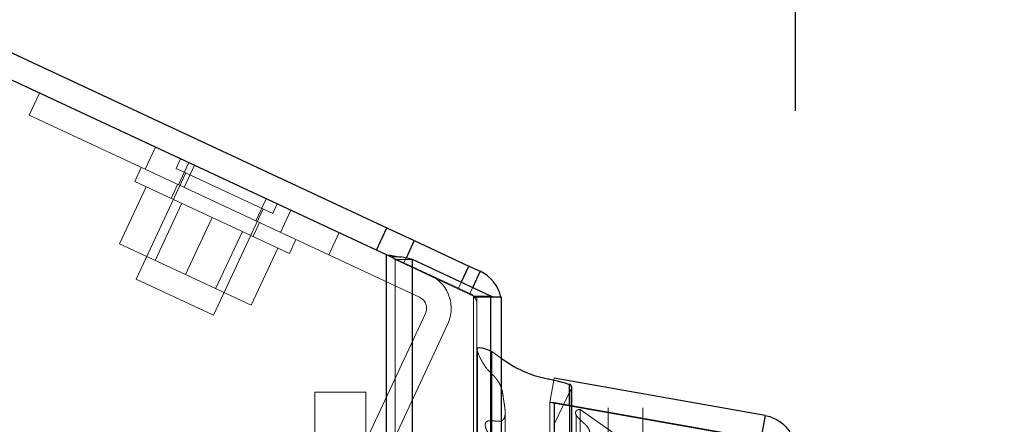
# Model space of a CAD drawing. Header units: inches. Extents: x 0.2 to 10.8, y 0.2 to 8.2.
# Tile 58 of 156: x 1.7839 to 1.9281, y 5.0984 to 5.1577. Entities that reach past the tile are written whole.
import ezdxf

# ---------------------------------------------------------------- set-up
doc = ezdxf.new("R2010")
doc.units = ezdxf.units.IN
doc.header["$MEASUREMENT"] = 0
doc.linetypes.add('HIDDEN', pattern=[0.07500000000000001, 0.05, -0.025])
doc.layers.add('DIMENSIONS', color=140, linetype='Continuous')
doc.styles.add('SLDTEXTSTYLE0', font='TXT', dxfattribs={"width": 0.7})
doc.dimstyles.new('SLDDIMSTYLE0', dxfattribs={"dimtxt": 0.0849609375, "dimasz": 0.13, "dimexe": 0, "dimexo": 0.0625, "dimgap": 0.021240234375, "dimtad": 0, "dimtih": 1, "dimtoh": 1, "dimlfac": 20, "dimrnd": 1e-09, "dimzin": 12, "dimdsep": 46, "dimtxsty": 'SLDTEXTSTYLE0', "dimsah": 1, "dimcen": 0.09, "dimadec": 0, "dimazin": 3, "dimtfac": 1, "dimtofl": 0, "dimtmove": 0, "dimatfit": 3, "dimfxl": 0, "dimfrac": 2, "dimtolj": 1, "dimtzin": 12, "dimarcsym": 0})
doc.dimstyles.new('SLDDIMSTYLE1', dxfattribs={"dimtxt": 0.0849609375, "dimasz": 0.13, "dimexe": 0, "dimexo": 0.0625, "dimgap": 0.021240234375, "dimtad": 0, "dimtih": 1, "dimtoh": 1, "dimlfac": 20, "dimrnd": 1e-09, "dimzin": 12, "dimdsep": 46, "dimtxsty": 'SLDTEXTSTYLE0', "dimsah": 1, "dimcen": 0.09, "dimadec": 0, "dimazin": 3, "dimtfac": 1, "dimtmove": 0, "dimatfit": 0, "dimfxl": 0, "dimfrac": 2, "dimtolj": 1, "dimtzin": 12, "dimarcsym": 0})
doc.dimstyles.new('SLDDIMSTYLE2', dxfattribs={"dimtxt": 0.0849609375, "dimasz": 0.13, "dimexe": 0, "dimexo": 0.0625, "dimgap": 0.021240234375, "dimtad": 0, "dimtih": 1, "dimtoh": 1, "dimlfac": 20, "dimrnd": 1e-09, "dimzin": 4, "dimdsep": 46, "dimtxsty": 'SLDTEXTSTYLE0', "dimsah": 1, "dimcen": 0.09, "dimadec": 0, "dimazin": 1, "dimtfac": 1, "dimtofl": 0, "dimtmove": 0, "dimatfit": 3, "dimfxl": 0, "dimfrac": 2, "dimtolj": 1, "dimtzin": 12, "dimarcsym": 0})

# ---------------------------------------------------------------- blocks, each defined once
blk = doc.blocks.new('_D_8')
at = {"layer": 'DIMENSIONS'}
for p, q in [((1.763371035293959, 4.999258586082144), (1.763371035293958, 5.462696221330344)), ((1.854471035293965, 5.167002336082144), (1.854471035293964, 5.462696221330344)), ((1.763371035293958, 5.337696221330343), (1.513371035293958, 5.33769622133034)), ((1.854471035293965, 5.337696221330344), (2.075510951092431, 5.337696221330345)), ((2.190637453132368, 5.337696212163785), (2.162107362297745, 5.337696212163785)), ((2.162107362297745, 5.337696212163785), (2.162107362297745, 5.202665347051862)), ((2.443106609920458, 5.337696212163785), (2.47163670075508, 5.337696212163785)), ((2.47163670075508, 5.337696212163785), (2.47163670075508, 5.202665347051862)), ((2.162107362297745, 5.202665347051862), (2.190637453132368, 5.202665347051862)), ((2.47163670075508, 5.202665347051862), (2.443106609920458, 5.202665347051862))]:
    blk.add_line(p, q, dxfattribs=at)
for points in [[(1.763371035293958, 5.337696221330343), (1.633371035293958, 5.357696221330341), (1.633371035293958, 5.317696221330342)], [(1.854471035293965, 5.337696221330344), (1.984471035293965, 5.317696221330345), (1.984471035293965, 5.357696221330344)]]:
    blk.add_solid(points, dxfattribs=at)
at = {"layer": 'DIMENSIONS', "char_height": 0.08333333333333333, "attachment_point": 1, "style": 'SLDTEXTSTYLE0'}
for s, insert in [('1.82', (2.190637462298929, 5.464138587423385)), ('46.3', (2.190637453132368, 5.310087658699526))]:
    blk.add_mtext(s, dxfattribs=dict(at, insert=insert))
blk = doc.blocks.new('_D_9')
at = {"layer": 'DIMENSIONS'}
for p, q in [((1.054471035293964, 5.537334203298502), (1.054471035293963, 5.810326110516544)), ((1.854471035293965, 5.167002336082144), (1.854471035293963, 5.810326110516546)), ((1.054471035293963, 5.685326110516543), (1.179816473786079, 5.685326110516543)), ((1.294942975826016, 5.685326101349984), (1.266412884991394, 5.685326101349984)), ((1.266412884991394, 5.685326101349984), (1.266412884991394, 5.55029523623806)), ((1.618091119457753, 5.685326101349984), (1.646621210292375, 5.685326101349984)), ((1.646621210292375, 5.685326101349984), (1.646621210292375, 5.55029523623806)), ((1.854471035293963, 5.685326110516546), (1.733217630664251, 5.685326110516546)), ((1.266412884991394, 5.55029523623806), (1.294942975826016, 5.55029523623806)), ((1.646621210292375, 5.55029523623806), (1.618091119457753, 5.55029523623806))]:
    blk.add_line(p, q, dxfattribs=at)
for points in [[(1.054471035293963, 5.685326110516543), (1.184471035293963, 5.665326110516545), (1.184471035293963, 5.705326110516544)], [(1.854471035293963, 5.685326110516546), (1.724471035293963, 5.705326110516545), (1.724471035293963, 5.665326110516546)]]:
    blk.add_solid(points, dxfattribs=at)
at = {"layer": 'DIMENSIONS', "char_height": 0.08333333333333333, "attachment_point": 1, "style": 'SLDTEXTSTYLE0'}
for s, insert in [('16.00', (1.294942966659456, 5.811768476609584)), ('406.4', (1.294942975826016, 5.657717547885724))]:
    blk.add_mtext(s, dxfattribs=dict(at, insert=insert))
blk = doc.blocks.new('_D_10')
at = {"layer": 'DIMENSIONS'}
for p, q in [((1.054471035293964, 5.537334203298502), (1.054471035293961, 6.134606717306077)), ((1.897527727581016, 5.144362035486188), (1.897527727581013, 6.134606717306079)), ((1.054471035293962, 6.009606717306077), (1.192839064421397, 6.009606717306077)), ((1.307965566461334, 6.009606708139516), (1.279435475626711, 6.009606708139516)), ((1.279435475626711, 6.009606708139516), (1.279435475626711, 5.874575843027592)), ((1.63111371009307, 6.009606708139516), (1.659643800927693, 6.009606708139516)), ((1.659643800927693, 6.009606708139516), (1.659643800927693, 5.874575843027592)), ((1.897527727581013, 6.009606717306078), (1.746240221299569, 6.009606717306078)), ((1.279435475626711, 5.874575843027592), (1.307965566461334, 5.874575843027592)), ((1.659643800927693, 5.874575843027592), (1.63111371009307, 5.874575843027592))]:
    blk.add_line(p, q, dxfattribs=at)
for points in [[(1.054471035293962, 6.009606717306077), (1.184471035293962, 5.989606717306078), (1.184471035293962, 6.029606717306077)], [(1.897527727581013, 6.009606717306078), (1.767527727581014, 6.029606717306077), (1.767527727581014, 5.989606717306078)]]:
    blk.add_solid(points, dxfattribs=at)
at = {"layer": 'DIMENSIONS', "char_height": 0.08333333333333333, "attachment_point": 1, "style": 'SLDTEXTSTYLE0'}
for s, insert in [('16.86', (1.307965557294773, 6.136049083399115)), ('428.3', (1.307965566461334, 5.981998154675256))]:
    blk.add_mtext(s, dxfattribs=dict(at, insert=insert))

msp = doc.modelspace()

# ---------------------------------------------------------------- linework, layer by layer
at = {"color": 7, "linetype": 'Continuous', "lineweight": 25}
for p, q in [((1.059592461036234, 5.49002490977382), (1.83767804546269, 5.127197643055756)), ((1.837625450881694, 5.123250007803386), (1.059871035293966, 5.485922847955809)), ((1.836156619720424, 5.123934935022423), (1.83767804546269, 5.127197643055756)), ((1.83767804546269, 5.127197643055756), (1.841683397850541, 5.125329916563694)), ((1.841683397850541, 5.125329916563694), (1.840484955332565, 5.122759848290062)), ((1.841683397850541, 5.125329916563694), (1.849694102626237, 5.121594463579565)), ((1.837625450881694, 3.055752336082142), (1.837625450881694, 5.123250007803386)), ((1.841443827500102, 3.055752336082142), (1.841443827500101, 5.122541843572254)), ((1.852889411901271, 5.117157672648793), (1.841443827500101, 5.122541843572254)), ((1.84857220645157, 5.119188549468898), (1.849694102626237, 5.121594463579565)), ((1.849694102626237, 5.121594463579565), (1.851353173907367, 5.12082082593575)), ((1.851353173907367, 5.12082082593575), (1.850228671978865, 5.118409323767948)), ((1.852889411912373, 3.055752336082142), (1.852889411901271, 5.117157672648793)), ((1.854471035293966, 5.117002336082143), (1.85345258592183, 5.117002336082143)), ((1.854471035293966, 3.055752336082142), (1.854471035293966, 5.117002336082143)), ((1.893065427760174, 5.09967999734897), (1.862152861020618, 5.105130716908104)), ((1.864432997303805, 5.101177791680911), (1.864432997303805, 5.104260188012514)), ((1.864738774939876, 5.101123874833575), (1.864738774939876, 5.103799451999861)), ((1.862152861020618, 5.10157984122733), (1.862111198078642, 5.101579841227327)), ((1.862152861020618, 5.10157984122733), (1.862152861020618, 3.071414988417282)), ((1.862152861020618, 5.10157984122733), (1.893065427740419, 5.096129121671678)), ((1.893065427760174, 5.09967999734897), (1.892458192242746, 5.096236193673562))]:
    msp.add_line(p, q, dxfattribs=at)
at = {"color": 7, "linetype": 'HIDDEN', "lineweight": 18}
for p, q in [((1.785261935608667, 5.143695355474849), (1.786783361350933, 5.146958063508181)), ((1.802255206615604, 5.135771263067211), (1.785261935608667, 5.143695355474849)), ((1.803776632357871, 5.139033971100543), (1.802255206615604, 5.135771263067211)), ((1.802255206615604, 5.135771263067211), (1.80377663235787, 5.139033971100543)), ((1.803776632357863, 5.139033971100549), (1.802255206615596, 5.135771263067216)), ((1.802255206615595, 5.135771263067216), (1.803776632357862, 5.139033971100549)), ((1.803776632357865, 5.139033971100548), (1.802255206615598, 5.135771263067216)), ((1.802255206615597, 5.135771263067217), (1.803776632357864, 5.139033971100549)), ((1.801680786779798, 5.136039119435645), (1.800729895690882, 5.133999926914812)), ((1.807450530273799, 5.137320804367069), (1.806790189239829, 5.135904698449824)), ((1.808670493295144, 5.136751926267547), (1.807149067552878, 5.133489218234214)), ((1.809492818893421, 5.136368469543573), (1.807971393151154, 5.133105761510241)), ((1.808206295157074, 5.135244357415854), (1.800942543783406, 5.119667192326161)), ((1.842449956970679, 5.11702814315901), (1.802255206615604, 5.135771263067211)), ((1.806790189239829, 5.135904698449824), (1.820951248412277, 5.129301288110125)), ((1.802406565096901, 5.133218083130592), (1.798497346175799, 5.124834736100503)), ((1.81205874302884, 5.128717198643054), (1.800729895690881, 5.133999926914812)), ((1.807005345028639, 5.133556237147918), (1.806054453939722, 5.131517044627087)), ((1.807620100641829, 5.130786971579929), (1.803710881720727, 5.12240362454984)), ((1.819999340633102, 5.131469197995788), (1.818477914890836, 5.128206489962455)), ((1.820951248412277, 5.129301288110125), (1.821611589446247, 5.13071739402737)), ((1.812271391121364, 5.114384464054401), (1.819535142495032, 5.129961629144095)), ((1.823602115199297, 5.129789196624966), (1.822080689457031, 5.126526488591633)), ((1.823602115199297, 5.129789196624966), (1.822080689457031, 5.126526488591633)), ((1.823602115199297, 5.129789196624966), (1.82208068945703, 5.126526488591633)), ((1.823602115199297, 5.129789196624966), (1.82208068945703, 5.126526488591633)), ((1.823602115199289, 5.129789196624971), (1.822080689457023, 5.126526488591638)), ((1.823602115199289, 5.129789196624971), (1.822080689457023, 5.126526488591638)), ((1.823602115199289, 5.129789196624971), (1.822080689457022, 5.126526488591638)), ((1.823602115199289, 5.129789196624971), (1.822080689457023, 5.126526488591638)), ((1.823602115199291, 5.129789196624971), (1.822080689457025, 5.126526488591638)), ((1.823602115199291, 5.129789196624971), (1.822080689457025, 5.126526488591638)), ((1.823602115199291, 5.129789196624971), (1.822080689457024, 5.126526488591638)), ((1.823602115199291, 5.129789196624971), (1.822080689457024, 5.126526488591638)), ((1.812058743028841, 5.128717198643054), (1.808149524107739, 5.120333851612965)), ((1.823387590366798, 5.123434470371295), (1.81205874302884, 5.128717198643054)), ((1.818063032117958, 5.125917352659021), (1.819013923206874, 5.127956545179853)), ((1.812588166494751, 5.11826407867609), (1.816497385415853, 5.126647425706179)), ((1.829161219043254, 5.123224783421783), (1.830682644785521, 5.126487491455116)), ((1.837678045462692, 5.127197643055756), (1.836156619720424, 5.123934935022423)), ((1.798497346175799, 5.124834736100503), (1.808149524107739, 5.120333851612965)), ((1.823387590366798, 5.123434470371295), (1.824338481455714, 5.125473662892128)), ((1.840161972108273, 5.12206720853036), (1.841683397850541, 5.125329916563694)), ((1.821710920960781, 5.124216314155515), (1.81780170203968, 5.115832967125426)), ((1.837625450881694, 5.123250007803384), (1.837625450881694, 3.055752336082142)), ((1.837625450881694, 5.123250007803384), (1.837625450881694, 3.055752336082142)), ((1.837625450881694, 3.055752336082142), (1.837625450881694, 5.123250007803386)), ((1.840161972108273, 5.12206720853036), (1.837644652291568, 5.123241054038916)), ((1.838314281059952, 5.122920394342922), (1.839691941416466, 5.122920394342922)), ((1.83889824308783, 3.055752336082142), (1.83889824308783, 5.122541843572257)), ((1.83889824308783, 5.122541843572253), (1.841443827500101, 5.122541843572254)), ((1.83889824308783, 3.055752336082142), (1.83889824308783, 5.122541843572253)), ((1.850343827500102, 5.117157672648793), (1.83889824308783, 5.122541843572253)), ((1.840484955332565, 5.122759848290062), (1.840161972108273, 5.12206720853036)), ((1.848172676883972, 5.118331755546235), (1.840161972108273, 5.12206720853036)), ((1.841443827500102, 3.055752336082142), (1.841443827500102, 5.122541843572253)), ((1.849694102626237, 5.121594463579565), (1.84817267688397, 5.118331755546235)), ((1.808149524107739, 5.120333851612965), (1.81780170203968, 5.115832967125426)), ((1.800942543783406, 5.119667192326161), (1.812271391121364, 5.114384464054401)), ((1.848172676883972, 5.118331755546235), (1.84857220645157, 5.119188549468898)), ((1.849831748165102, 5.117558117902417), (1.848172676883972, 5.118331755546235)), ((1.850228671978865, 5.118409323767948), (1.849831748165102, 5.117558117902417)), ((1.850343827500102, 3.055752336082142), (1.850343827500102, 5.117157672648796)), ((1.850343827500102, 5.117157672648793), (1.852889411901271, 5.117157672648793)), ((1.850343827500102, 3.055752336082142), (1.850343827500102, 5.117157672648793)), ((1.850531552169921, 5.117002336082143), (1.85345258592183, 5.117002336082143)), ((1.850871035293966, 3.055752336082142), (1.850871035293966, 5.117002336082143)), ((1.852889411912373, 3.055752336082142), (1.852889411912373, 5.117157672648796)), ((1.83114919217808, 5.088534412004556), (1.843320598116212, 5.114636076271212)), ((1.834411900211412, 5.087012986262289), (1.846583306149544, 5.113114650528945)), ((1.853041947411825, 3.063932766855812), (1.853041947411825, 5.109062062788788)), ((1.853041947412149, 5.109062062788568), (1.854471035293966, 5.108043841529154)), ((1.862152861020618, 5.105130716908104), (1.861527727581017, 5.10158540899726)), ((1.827094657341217, 5.09684469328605), (1.827094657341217, 5.10309469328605)), ((1.834594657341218, 5.10309469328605), (1.827094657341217, 5.10309469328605)), ((1.834594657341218, 5.10309469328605), (1.834594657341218, 5.09684469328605)), ((1.864688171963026, 5.103580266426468), (1.862107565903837, 5.098289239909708)), ((1.864688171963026, 3.069414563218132), (1.864688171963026, 5.103580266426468)), ((1.864688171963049, 3.069414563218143), (1.864688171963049, 5.103580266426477)), ((1.892440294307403, 5.096134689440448), (1.861527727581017, 5.10158540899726)), ((1.861527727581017, 5.101579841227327), (1.861527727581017, 3.071414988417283)), ((1.862111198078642, 5.101579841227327), (1.861527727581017, 5.101579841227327)), ((1.861527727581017, 5.101579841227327), (1.892440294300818, 5.096129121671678)), ((1.854995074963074, 3.072908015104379), (1.854995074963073, 5.100089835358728)), ((1.864432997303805, 3.071817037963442), (1.864432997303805, 5.101177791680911)), ((1.864738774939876, 3.071870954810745), (1.864738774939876, 5.101123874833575)), ((1.865970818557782, 3.072455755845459), (1.865970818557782, 5.100539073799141)), ((1.865970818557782, 5.100539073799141), (1.874424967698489, 5.094619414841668)), ((1.870064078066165, 5.088228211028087), (1.870064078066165, 5.100809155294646)), ((1.875181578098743, 5.088372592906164), (1.875181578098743, 5.100796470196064)), ((1.865375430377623, 5.09980895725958), (1.865375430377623, 5.099791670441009)), ((1.8653754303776, 5.099791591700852), (1.8653754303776, 3.073185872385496))]:
    msp.add_line(p, q, dxfattribs=at)
at = {"color": 7, "linetype": 'HIDDEN', "lineweight": 18, "flags": 128}
for points in [[(1.854362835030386, 5.117002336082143), (1.854416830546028, 5.116689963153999), (1.854471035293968, 5.115926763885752)], [(1.850937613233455, 5.109096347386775), (1.850937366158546, 4.09458125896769), (1.850937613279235, 3.063898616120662)], [(1.850937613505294, 5.109096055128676), (1.850937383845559, 4.075875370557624), (1.85093761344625, 3.06389659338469)]]:
    msp.add_lwpolyline(points, dxfattribs=at)
at = {"color": 7, "linetype": 'HIDDEN', "lineweight": 18}
for centre, radius, start, end in [((1.841689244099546, 5.115396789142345), 0.005400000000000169, 334.9999999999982, 65.00000000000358), ((1.849071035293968, 5.115926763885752), 0.001800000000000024, 0, 64.99999999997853), ((1.841689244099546, 5.115396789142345), 0.001799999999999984, 334.9999999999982, 64.99999999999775), ((1.864238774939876, 5.103799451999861), 0.0005000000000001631, 334.0000000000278, 0)]:
    msp.add_arc(centre, radius, start, end, dxfattribs=at)
at = {"color": 7, "linetype": 'Continuous', "lineweight": 25}
for centre, radius, start, end in [((1.849071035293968, 5.115926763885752), 0.005400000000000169, 11.48901389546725, 65.00000000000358), ((1.864238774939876, 5.103799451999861), 0.0004999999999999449, 0, 67.14223961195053)]:
    msp.add_arc(centre, radius, start, end, dxfattribs=at)
for points in [[(1.837625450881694, 5.123250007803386), (1.838333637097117, 5.123139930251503), (1.839037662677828, 5.123030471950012), (1.839691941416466, 5.122920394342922)], [(1.841443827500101, 5.122541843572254), (1.84094307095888, 5.12266826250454), (1.84034621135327, 5.122793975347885), (1.839691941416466, 5.122920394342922)], [(1.85345258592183, 5.117002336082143), (1.853283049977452, 5.117054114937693), (1.853094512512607, 5.117105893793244), (1.852889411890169, 5.117157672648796)]]:
    msp.add_open_spline(points, degree=3, dxfattribs=at)
at = {"color": 7, "linetype": 'HIDDEN', "lineweight": 18}
for points in [[(1.837625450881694, 5.123250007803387), (1.837861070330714, 5.123140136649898), (1.838096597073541, 5.12303026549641), (1.838314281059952, 5.122920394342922)], [(1.83889824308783, 5.122541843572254), (1.838731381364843, 5.122668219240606), (1.838532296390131, 5.12279401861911), (1.838314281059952, 5.122920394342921)], [(1.850531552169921, 5.117002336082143), (1.85047504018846, 5.117054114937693), (1.850412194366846, 5.117105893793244), (1.8503438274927, 5.117157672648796)]]:
    msp.add_open_spline(points, degree=3, dxfattribs=at)
for points, knots in [([(1.853181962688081, 5.117080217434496), (1.853194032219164, 5.117077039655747), (1.853292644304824, 5.117051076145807), (1.853377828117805, 5.117025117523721), (1.853452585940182, 5.117002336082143)], [0, 0, 0, 0, 0.1223940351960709, 1, 1, 1, 1]), ([(1.855695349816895, 5.081703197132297), (1.855551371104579, 5.081643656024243), (1.855289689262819, 5.081535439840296), (1.854922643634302, 5.081407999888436), (1.85462541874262, 5.081318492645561), (1.854373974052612, 5.081269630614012), (1.854151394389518, 5.081256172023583), (1.853932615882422, 5.081283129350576), (1.853726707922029, 5.081350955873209), (1.853544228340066, 5.081464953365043), (1.853387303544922, 5.081642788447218), (1.85324167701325, 5.081908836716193), (1.853184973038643, 5.082277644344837), (1.853352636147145, 5.082655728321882), (1.853682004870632, 5.083050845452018), (1.854126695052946, 5.083450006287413), (1.85462041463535, 5.08390760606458), (1.855059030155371, 5.08434373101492), (1.855453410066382, 5.084786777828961), (1.855830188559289, 5.085269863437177), (1.856225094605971, 5.085883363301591), (1.856590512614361, 5.086609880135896), (1.85687087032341, 5.087301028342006), (1.857041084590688, 5.087863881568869), (1.857086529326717, 5.088217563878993), (1.857012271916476, 5.088439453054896), (1.856907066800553, 5.088558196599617), (1.856765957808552, 5.088625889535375), (1.856597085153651, 5.088666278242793), (1.856396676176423, 5.08868270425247), (1.856152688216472, 5.088669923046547), (1.855817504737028, 5.088623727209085), (1.855336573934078, 5.088532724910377), (1.85480841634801, 5.088410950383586), (1.854310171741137, 5.0883098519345), (1.853926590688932, 5.088251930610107), (1.853608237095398, 5.088224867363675), (1.853350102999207, 5.088240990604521), (1.853136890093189, 5.088291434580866), (1.852955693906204, 5.088384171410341), (1.852848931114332, 5.088529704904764), (1.852773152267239, 5.088741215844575), (1.852766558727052, 5.089101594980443), (1.852921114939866, 5.089581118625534), (1.853252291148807, 5.090083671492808), (1.853669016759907, 5.090550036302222), (1.854165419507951, 5.090998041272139), (1.854731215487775, 5.091437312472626), (1.85536644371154, 5.0918633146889), (1.855955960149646, 5.092226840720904), (1.85645503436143, 5.092444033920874), (1.856718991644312, 5.092610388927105), (1.856846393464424, 5.092742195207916), (1.856922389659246, 5.092845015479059), (1.856998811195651, 5.092986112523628), (1.857060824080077, 5.09320049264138), (1.857063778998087, 5.093546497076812), (1.856900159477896, 5.09397904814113), (1.856559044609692, 5.09442957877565), (1.856097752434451, 5.094847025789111), (1.855507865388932, 5.095250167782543), (1.854861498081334, 5.095590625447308), (1.854276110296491, 5.095843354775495), (1.85385555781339, 5.096037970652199), (1.8535606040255, 5.096205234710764), (1.853305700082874, 5.096371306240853), (1.853060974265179, 5.096558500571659), (1.852801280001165, 5.096803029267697), (1.852568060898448, 5.097073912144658), (1.852372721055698, 5.097361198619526), (1.852218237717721, 5.097659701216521), (1.852110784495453, 5.097964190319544), (1.852065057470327, 5.098275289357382), (1.852083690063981, 5.098528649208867), (1.852180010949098, 5.098703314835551), (1.852298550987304, 5.098800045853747), (1.85245099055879, 5.098868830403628), (1.852624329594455, 5.098908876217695), (1.852783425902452, 5.0989175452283), (1.852980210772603, 5.09891284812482), (1.853274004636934, 5.098890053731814), (1.853641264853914, 5.098852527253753), (1.854009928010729, 5.098824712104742), (1.854304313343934, 5.098844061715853), (1.854573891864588, 5.098946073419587), (1.854820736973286, 5.099147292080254), (1.854946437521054, 5.09949278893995), (1.854996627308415, 5.099893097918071), (1.854996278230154, 5.100300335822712), (1.85496135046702, 5.100710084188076), (1.854907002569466, 5.101120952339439), (1.854842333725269, 5.101532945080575), (1.854735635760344, 5.102190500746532), (1.854637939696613, 5.102986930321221), (1.854425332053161, 5.103797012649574), (1.854180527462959, 5.104352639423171), (1.853925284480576, 5.104764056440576), (1.853648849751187, 5.105123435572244), (1.853341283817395, 5.10547140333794), (1.853011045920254, 5.105808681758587), (1.852680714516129, 5.10614397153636), (1.852176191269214, 5.106696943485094), (1.851611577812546, 5.107556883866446), (1.851165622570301, 5.108415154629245), (1.850968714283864, 5.108984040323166), (1.850910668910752, 5.109182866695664), (1.850902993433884, 5.10933250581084), (1.850920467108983, 5.109444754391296), (1.850968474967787, 5.109534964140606), (1.851060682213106, 5.109606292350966), (1.851255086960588, 5.109632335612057), (1.851497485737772, 5.109600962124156), (1.851794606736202, 5.109530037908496), (1.852140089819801, 5.10941598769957), (1.852568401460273, 5.109260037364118), (1.852874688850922, 5.109131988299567), (1.853041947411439, 5.109062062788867)], [0, 0, 0, 0, 0.008873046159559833, 0.01612679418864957, 0.0217479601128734, 0.02591860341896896, 0.02987558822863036, 0.03354539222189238, 0.03754946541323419, 0.04179968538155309, 0.04628166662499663, 0.05341961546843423, 0.06299658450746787, 0.07323931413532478, 0.08260003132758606, 0.09720883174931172, 0.1117946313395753, 0.126146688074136, 0.1368719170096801, 0.1507998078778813, 0.1678347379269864, 0.1875614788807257, 0.2086080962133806, 0.2218165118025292, 0.2309010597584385, 0.2350736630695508, 0.2384455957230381, 0.2411794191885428, 0.2441498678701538, 0.2477433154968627, 0.2518385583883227, 0.257082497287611, 0.2659012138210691, 0.2782939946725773, 0.2865189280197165, 0.2934388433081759, 0.2991001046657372, 0.303510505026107, 0.3070474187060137, 0.31095525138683, 0.3152941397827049, 0.3187918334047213, 0.3274070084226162, 0.342005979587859, 0.3552752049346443, 0.3690496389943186, 0.3833209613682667, 0.3981624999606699, 0.4136344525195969, 0.429774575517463, 0.439309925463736, 0.4453683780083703, 0.4483669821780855, 0.4505468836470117, 0.4543749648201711, 0.4597943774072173, 0.4667685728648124, 0.4800637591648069, 0.49279917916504, 0.5050022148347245, 0.5198626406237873, 0.5362739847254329, 0.5475829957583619, 0.5565626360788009, 0.5631364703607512, 0.5674049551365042, 0.5747428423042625, 0.582364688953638, 0.5902860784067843, 0.5985304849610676, 0.6063375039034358, 0.6141222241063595, 0.6218978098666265, 0.6298538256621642, 0.6328975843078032, 0.6359322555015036, 0.6390937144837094, 0.6423157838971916, 0.6455564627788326, 0.6475397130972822, 0.6527937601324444, 0.6612459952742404, 0.6672389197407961, 0.6724199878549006, 0.6768135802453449, 0.6826540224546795, 0.6923838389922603, 0.7026450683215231, 0.7128268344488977, 0.7230976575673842, 0.7334361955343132, 0.7438265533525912, 0.7542626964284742, 0.7831951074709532, 0.8037540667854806, 0.8158750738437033, 0.8271342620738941, 0.8374359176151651, 0.8467396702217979, 0.8577644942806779, 0.8680831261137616, 0.8775727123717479, 0.9073634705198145, 0.9387904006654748, 0.9462852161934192, 0.9513678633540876, 0.9541619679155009, 0.9573459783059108, 0.959685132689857, 0.961290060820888, 0.9645195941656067, 0.9694227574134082, 0.9744030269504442, 0.9811009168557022, 0.9896795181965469, 1, 1, 1, 1]), ([(1.865989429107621, 5.096010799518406), (1.866053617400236, 5.096002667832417), (1.866180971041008, 5.095986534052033), (1.86637184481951, 5.095979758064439), (1.866554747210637, 5.095986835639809), (1.866724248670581, 5.096009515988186), (1.866875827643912, 5.096048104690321), (1.867005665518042, 5.096102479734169), (1.867125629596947, 5.096184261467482), (1.867255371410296, 5.096322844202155), (1.867385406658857, 5.096605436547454), (1.867431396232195, 5.097006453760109), (1.867364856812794, 5.097433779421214), (1.867179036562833, 5.097838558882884), (1.866908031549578, 5.098201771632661), (1.866553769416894, 5.098534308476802), (1.866188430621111, 5.098842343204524), (1.865877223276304, 5.099136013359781), (1.865656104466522, 5.099376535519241), (1.865501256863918, 5.099577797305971), (1.865340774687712, 5.099830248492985), (1.865254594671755, 5.100126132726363), (1.865404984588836, 5.10036556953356), (1.865540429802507, 5.100474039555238), (1.865691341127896, 5.100539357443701), (1.865841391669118, 5.100565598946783), (1.865930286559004, 5.100547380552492), (1.865970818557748, 5.100539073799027)], [0, 0, 0, 0, 0.02322157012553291, 0.04607306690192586, 0.06793507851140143, 0.08841304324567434, 0.1073706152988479, 0.12496539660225, 0.1417074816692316, 0.1651210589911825, 0.2142228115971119, 0.2883660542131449, 0.3612387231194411, 0.4313950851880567, 0.4999679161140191, 0.5667291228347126, 0.6421483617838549, 0.703873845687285, 0.7517319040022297, 0.7863485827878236, 0.8174192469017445, 0.8972091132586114, 0.9230384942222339, 0.9465894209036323, 0.9676562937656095, 0.9852527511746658, 1, 1, 1, 1])]:
    msp.add_open_spline(points, degree=3, knots=knots, dxfattribs=at)
at = {"color": 7, "linetype": 'Continuous', "lineweight": 25}
for points, knots in [([(1.854471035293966, 5.108043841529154), (1.854516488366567, 5.108011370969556), (1.855620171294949, 5.107222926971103), (1.85770013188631, 5.105996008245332), (1.860182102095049, 5.105235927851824), (1.861592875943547, 5.105010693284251), (1.862658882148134, 5.104745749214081), (1.86368211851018, 5.104465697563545), (1.864432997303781, 5.104260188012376)], [0, 0, 0, 0, 0.01691100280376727, 0.4106297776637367, 0.7032280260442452, 0.7130743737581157, 0.7894461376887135, 0.9999999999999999, 0.9999999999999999, 0.9999999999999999, 0.9999999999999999]), ([(1.89306542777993, 5.099679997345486), (1.893684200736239, 5.099570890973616), (1.894283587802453, 5.099352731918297), (1.895371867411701, 5.098724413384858), (1.89586049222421, 5.098314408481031), (1.896668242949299, 5.097351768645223), (1.896987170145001, 5.096799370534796), (1.897416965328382, 5.095618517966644), (1.897527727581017, 5.094990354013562), (1.897527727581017, 5.094362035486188)], [0, 0, 0, 0, 0.25, 0.25, 0.5, 0.5, 0.75, 0.75, 1, 1, 1, 1])]:
    msp.add_open_spline(points, degree=3, knots=knots, dxfattribs=at)

# ---------------------------------------------------------------- dimensions: what is measured, and where the dimension line sits
at = {"layer": 'DIMENSIONS'}
for base, p1, p2, angle, dimstyle, picture, middle in [((1.897527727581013, 6.00960671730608), (1.054471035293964, 5.487334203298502), (1.897527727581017, 5.094362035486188), 2.414493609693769e-13, 'SLDDIMSTYLE0', '_D_10', (1.469539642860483, 6.009606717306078)), ((1.054471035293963, 5.685326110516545), (1.854471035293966, 5.117002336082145), (1.054471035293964, 5.487334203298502), 2.544443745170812e-13, 'SLDDIMSTYLE2', '_D_9', (1.456517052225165, 5.685326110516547))]:
    dim = msp.add_linear_dim(base=base, p1=p1, p2=p2, angle=angle, dimstyle=dimstyle, dxfattribs=at)
    dim.commit()
    dim.dimension.update_dxf_attribs({"geometry": picture, "text_midpoint": middle, "dimtype": 160})
dim = msp.add_linear_dim(base=(1.854471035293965, 5.337696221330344), p1=(1.76337103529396, 4.949258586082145), p2=(1.854471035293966, 5.117002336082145), dimstyle='SLDDIMSTYLE1', dxfattribs=at)
dim.commit()
dim.dimension.update_dxf_attribs({"geometry": '_D_8', "text_midpoint": (2.316872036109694, 5.337696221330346), "dimtype": 160})

doc.saveas('drawing.dxf')
